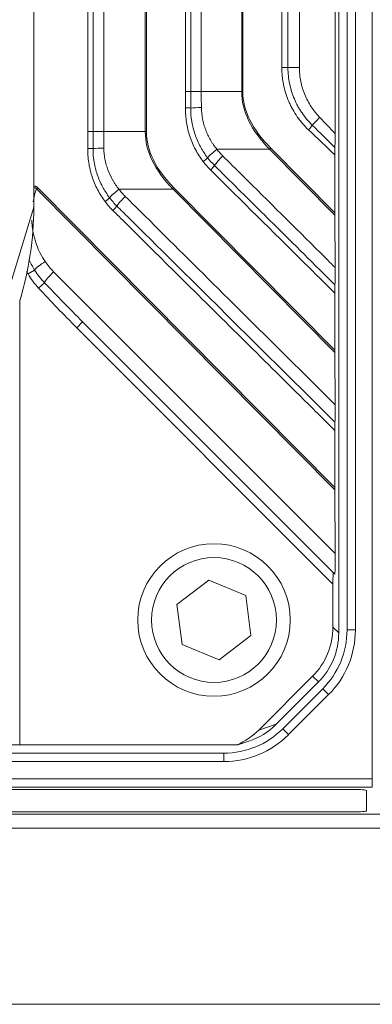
# Model space of a CAD drawing. Header units: millimetres. Extents: x 4 to 836, y 5 to 589.
# Tile 134 of 154: x 712 to 725, y 247 to 283. Entities that reach past the tile are written whole.
import ezdxf

# ---------------------------------------------------------------- set-up
doc = ezdxf.new("R2010")
doc.units = ezdxf.units.MM
doc.layers.add('1', color=7, linetype='Continuous', true_color=0xffffff)
doc.styles.add('ideas_simplex', font='simplex.shx')
doc.dimstyles.get("Standard").update_dxf_attribs({"dimtxt": 0.18, "dimasz": 0.18, "dimexe": 0.18, "dimexo": 0.0625, "dimgap": 0.09, "dimtad": 0, "dimtih": 1, "dimtoh": 1, "dimdec": 4, "dimzin": 0, "dimdsep": 46, "dimtxsty": 'Standard', "dimcen": 0.09, "dimadec": 0, "dimazin": 0, "dimtfac": 1, "dimtdec": 4, "dimtofl": 0, "dimtmove": 0, "dimatfit": 3, "dimfxl": 1, "dimtolj": 1, "dimtzin": 0, "dimarcsym": 0})

# ---------------------------------------------------------------- blocks, each defined once
blk = doc.blocks.new('_U1')
at = {"layer": '1', "color": 152, "lineweight": 13}
for p, q in [((687.377459, 306.372389), (765.429845, 306.372389)), ((706.014546, 253.711148), (765.429845, 253.711148))]:
    blk.add_line(p, q, dxfattribs=at)
at = {"layer": '1', "color": 27, "lineweight": 13}
blk.add_line((763.429845, 306.372389), (763.429845, 253.711148), dxfattribs=at)
at = {"layer": '1', "color": 87, "lineweight": 25}
for p, q in [((761.929845, 287.144268), (756.304845, 287.144268)), ((756.304845, 287.144268), (756.304845, 285.644268)), ((761.929845, 285.644268), (761.929845, 287.144268)), ((756.304845, 274.439268), (756.304845, 272.939268)), ((761.929845, 272.939268), (761.929845, 274.439268)), ((756.304845, 272.939268), (761.929845, 272.939268))]:
    blk.add_line(p, q, dxfattribs=at)
at = {"layer": '1', "color": 27, "lineweight": 18}
for points in [[(763.429845, 306.372389), (763.958826, 303.372391), (762.900864, 303.372387)], [(763.429845, 253.711148), (762.900864, 256.711146), (763.958826, 256.71115)]]:
    blk.add_solid(points, dxfattribs=at)
at = {"layer": '1', "color": 87, "linetype": 'Continuous', "lineweight": 25, "char_height": 3, "attachment_point": 7, "rotation": 90, "line_spacing_factor": 1.204819, "style": 'ideas_simplex'}
for s, insert in [('\\W1.2097;52,7', (754.463845, 274.386768)), ('\\W1.2097;2.07', (761.776345, 274.386768))]:
    blk.add_mtext(s, dxfattribs=dict(at, insert=insert))
blk = doc.blocks.new('_U6')
at = {"layer": '1', "color": 152, "lineweight": 13}
for p, q in [((678.538624, 315.211223), (784.688083, 315.211223)), ((650.312249, 253.711148), (784.688083, 253.711148))]:
    blk.add_line(p, q, dxfattribs=at)
at = {"layer": '1', "color": 27, "lineweight": 13}
blk.add_line((782.688083, 315.211223), (782.688083, 253.711148), dxfattribs=at)
at = {"layer": '1', "color": 87, "lineweight": 25}
for p, q in [((781.188083, 293.048685), (775.563083, 293.048685)), ((775.563083, 293.048685), (775.563083, 291.548685)), ((781.188083, 291.548685), (781.188083, 293.048685)), ((775.563083, 277.373685), (775.563083, 275.873685)), ((781.188083, 275.873685), (781.188083, 277.373685)), ((775.563083, 275.873685), (781.188083, 275.873685))]:
    blk.add_line(p, q, dxfattribs=at)
at = {"layer": '1', "color": 27, "lineweight": 18}
for points in [[(782.688083, 315.211223), (783.217064, 312.211225), (782.159102, 312.211221)], [(782.688083, 253.711148), (782.159102, 256.711146), (783.217064, 256.71115)]]:
    blk.add_solid(points, dxfattribs=at)
at = {"layer": '1', "color": 87, "linetype": 'Continuous', "lineweight": 25, "char_height": 3, "attachment_point": 7, "rotation": 90, "line_spacing_factor": 1.204819, "style": 'ideas_simplex'}
for s, insert in [('\\W1.2558;2.421', (781.034583, 277.321185)), ('\\W1.2097;61,5', (773.722083, 278.806185))]:
    blk.add_mtext(s, dxfattribs=dict(at, insert=insert))

msp = doc.modelspace()

# ---------------------------------------------------------------- linework, layer by layer
at = {"layer": '1', "color": 143, "linetype": 'Continuous', "lineweight": 13}
for p, q in [((724.75, 255.488), (724.75, 352.935)), ((724.139, 347.569), (724.139, 260.854)), ((723.839, 260.854), (724.139, 260.854)), ((722.96, 258.733), (723.172, 258.52)), ((723.172, 258.52), (721.729, 257.078)), ((721.517, 257.29), (721.729, 257.078)), ((719.396, 256.411), (719.396, 256.111)), ((719.396, 256.111), (684.696, 256.111)), ((684.696, 255.488), (724.75, 255.488)), ((724.75, 255.189), (684.696, 255.189)), ((724.75, 255.488), (724.75, 255.189))]:
    msp.add_line(p, q, dxfattribs=at)
at = {"layer": '1', "color": 9, "linetype": 'Continuous', "lineweight": 18}
for p, q in [((723.539, 347.678), (723.539, 260.745)), ((712.541, 276.088), (712.541, 332.335)), ((723.407, 278.752), (723.407, 329.671)), ((723.399, 275.886), (723.399, 277.979)), ((723.399, 275.802), (723.408, 273.918)), ((723.399, 272.995), (723.399, 270.936)), ((712.039, 256.711), (712.039, 272.735)), ((714.302, 271.958), (723.34, 262.921)), ((723.399, 270.852), (723.408, 268.969)), ((723.399, 265.986), (723.399, 268.045)), ((723.399, 265.902), (723.41, 263.609)), ((723.395, 262.865), (723.34, 262.921)), ((723.329, 262.507), (723.329, 260.954)), ((720.652, 257.242), (722.597, 259.187)), ((722.807, 258.978), (721.281, 257.451)), ((684.539, 256.711), (712.039, 256.711)), ((719.872, 256.711), (712.039, 256.711)), ((719.872, 256.711), (719.903, 256.711)), ((719.903, 256.711), (720.293, 256.841))]:
    msp.add_line(p, q, dxfattribs=at)
at = {"layer": '1', "color": 143, "linetype": 'Continuous', "lineweight": 18}
for p, q in [((723.839, 260.854), (723.839, 347.569)), ((721.517, 257.29), (722.96, 258.733)), ((684.696, 256.411), (719.396, 256.411))]:
    msp.add_line(p, q, dxfattribs=at)
at = {"layer": '1', "color": 9, "linetype": 'Continuous', "lineweight": 13}
for p, q in [((714.491, 278.817), (714.491, 329.605)), ((714.679, 329.605), (714.679, 278.817)), ((715.062, 329.605), (715.062, 278.817)), ((716.56, 278.817), (716.56, 329.605)), ((716.601, 329.605), (716.601, 278.817)), ((718.015, 280.258), (718.015, 328.164)), ((718.201, 328.164), (718.201, 280.258)), ((718.581, 328.164), (718.581, 280.258)), ((720.038, 280.258), (720.038, 328.164)), ((720.08, 328.164), (720.08, 280.258)), ((721.486, 281.121), (721.486, 327.302)), ((721.708, 327.302), (721.708, 281.121)), ((722.12, 327.302), (722.12, 281.121)), ((721.486, 281.121), (721.708, 281.121)), ((722.12, 281.121), (721.708, 281.121)), ((718.201, 280.258), (718.015, 280.258)), ((718.201, 280.258), (718.581, 280.258)), ((718.581, 280.258), (720.038, 280.258)), ((720.08, 280.258), (720.038, 280.258)), ((714.491, 278.817), (714.679, 278.817)), ((714.679, 278.817), (715.062, 278.817)), ((715.062, 278.817), (716.56, 278.817)), ((716.601, 278.817), (716.56, 278.817)), ((721.044, 278.177), (719.145, 278.177)), ((723.399, 275.802), (721.044, 278.177)), ((721.086, 278.219), (723.399, 275.886)), ((723.399, 265.902), (712.637, 276.758)), ((712.679, 276.799), (723.399, 265.986)), ((717.566, 276.736), (715.612, 276.736)), ((723.399, 270.852), (717.566, 276.736)), ((717.608, 276.778), (723.399, 270.936)), ((710.607, 269.762), (712.541, 276.088)), ((712.571, 273.827), (712.333, 273.685)), ((713.257, 273.762), (723.41, 263.609)), ((712.715, 273.175), (712.925, 273.369)), ((714.302, 271.958), (714.09, 271.746)), ((723.329, 262.507), (714.09, 271.746)), ((723.329, 260.954), (723.539, 260.745)), ((722.807, 258.978), (722.597, 259.187)), ((720.652, 257.242), (721.281, 257.451))]:
    msp.add_line(p, q, dxfattribs=at)
at = {"layer": '1', "color": 27, "linetype": 'Continuous', "lineweight": 18}
for p, q in [((718.851, 262.642), (717.705, 261.764)), ((720.184, 262.089), (718.851, 262.642)), ((720.372, 260.658), (720.184, 262.089)), ((717.705, 261.764), (717.893, 260.333)), ((719.226, 259.78), (720.372, 260.658)), ((717.893, 260.333), (719.226, 259.78))]:
    msp.add_line(p, q, dxfattribs=at)
at = {"layer": '1', "color": 18, "linetype": 'Continuous', "lineweight": 18}
for p, q in [((724.039, 255.103), (707.039, 255.103)), ((724.539, 254.333), (724.539, 255.062)), ((707.039, 254.292), (724.039, 254.292))]:
    msp.add_line(p, q, dxfattribs=at)
at = {"layer": '1', "color": 251, "linetype": 'Continuous', "lineweight": 18}
msp.add_line((606.683, 247.358), (745.394, 247.358), dxfattribs=at)
at = {"layer": '1', "color": 27, "linetype": 'Continuous', "lineweight": 18}
msp.add_circle((719.039, 261.211), 2.75, dxfattribs=at)
at = {"layer": '1', "color": 27, "linetype": 'Continuous', "lineweight": 13}
msp.add_circle((719.039, 261.211), 2.25, dxfattribs=at)
at = {"layer": '1', "color": 143, "linetype": 'Continuous', "lineweight": 18}
for centre, start, end in [((720.839, 260.854), 315, 0), ((719.396, 259.411), 270, 315)]:
    msp.add_arc(centre, 3, start, end, dxfattribs=at)
at = {"layer": '1', "color": 143, "linetype": 'Continuous', "lineweight": 13}
for centre, start, end in [((720.839, 260.854), 315, 0), ((719.396, 259.411), 270, 315)]:
    msp.add_arc(centre, 3.3, start, end, dxfattribs=at)
at = {"layer": '1', "color": 9, "linetype": 'Continuous', "lineweight": 13}
for centre, major_axis, ratio, start_param, end_param in [((824.047, 280.258), (-104.009, 0), 0.144219, 0, 0.139194), ((824.099, 280.258), (-104.019, 0), 0.14132, 0, 0.139194), ((718.604, 279.662), (0.5, 0.009), 0.039082, 1.605006, 2.506919), ((717.959, 279.669), (0.3, -0.004), 0.002321, 0.634113, 1.396279), ((722.9, 279.327), (-0.359, -0.348), 0.060712, 4.775077, 5.710356), ((722.398, 278.878), (-0.206, -0.218), 0.126919, 1.690562, 2.5647), ((820.569, 278.817), (-104.009, 0), 0.144219, 0, 0.139194), ((820.621, 278.817), (-104.019, 0), 0.14132, 0, 0.139194), ((714.435, 278.211), (-0.3, 0.004), 0.002386, 3.764416, 4.537872), ((715.085, 278.203), (0.5, 0.009), 0.040227, 1.604993, 2.518189), ((719.162, 278.108), (0.392, 0.311), 0.130436, 1.511681, 2.570338), ((719.378, 277.867), (0.352, 0.355), 0.122603, 1.496594, 2.561947), ((721.034, 278.219), (0.213, 0.211), 0.123195, 4.639187, 4.836023), ((718.6, 277.734), (0.238, 0.183), 0.106754, 4.850573, 5.713758), ((718.868, 277.429), (-0.211, -0.213), 0.124326, 1.693281, 2.561806), ((712.627, 276.799), (-0.213, -0.211), 0.123195, 1.497594, 1.69443), ((715.63, 276.667), (0.394, 0.307), 0.130883, 1.512694, 2.583402), ((715.857, 276.411), (0.352, 0.355), 0.1226, 1.49659, 2.574863), ((717.555, 276.778), (0.213, 0.211), 0.123195, 4.639187, 4.836023), ((715.061, 276.293), (-0.239, -0.181), 0.105607, 1.709863, 2.585291), ((715.344, 275.969), (-0.211, -0.213), 0.124326, 1.69328, 2.574726), ((712.967, 274.065), (0.414, 0.28), 0.134435, 1.521627, 2.74707), ((715.019, 275.536), (-1.326, 2.143), 0.99181, 1.612167, 1.80404), ((713.275, 273.693), (0.354, 0.354), 0.12288, 1.497061, 2.832116), ((714.656, 272.312), (-4.577, 4.577), 0.077238, 1.26132, 1.570796), ((714.656, 272.312), (-4.604, 4.604), 0.12288, 1.26132, 1.570796)]:
    msp.add_ellipse(centre, major_axis=major_axis, ratio=ratio, start_param=start_param, end_param=end_param, dxfattribs=at)
at = {"layer": '1', "color": 9, "linetype": 'Continuous', "lineweight": 18}
for centre, major_axis, ratio, start_param, end_param in [((702.372, 275.319), (-4.969, -9.694), 0.915268, 1.763714, 2.081279), ((723.41, 275.822), (-0.002, 0.428), 0.024757, 1.42201, 1.618845), ((723.41, 270.872), (-0.002, 0.428), 0.024757, 1.42201, 1.618845), ((723.41, 265.923), (-0.002, 0.428), 0.024757, 1.42201, 1.618845), ((723.393, 263.574), (-0.003, 0.71), 0.024865, 3.116549, 4.76108), ((723.34, 262.496), (0, 0.424), 0.024678, 6.258483, 7.829279), ((720.828, 260.957), (1.77, -1.77), 0.998783, 0, 0.784789), ((721.037, 260.748), (1.77, -1.77), 0.998783, 0, 0.784789), ((719.502, 259.213), (-2.386, -0.795), 0.993958, 1.570807, 2.036873), ((718.874, 259.003), (-2.386, -0.795), 0.993958, 1.659424, 2.036873)]:
    msp.add_ellipse(centre, major_axis=major_axis, ratio=ratio, start_param=start_param, end_param=end_param, dxfattribs=at)
at = {"layer": '1', "color": 18, "linetype": 'Continuous', "lineweight": 18}
for centre, start_param, end_param in [((724.039, 255.062), 0, 1.570796), ((724.039, 254.333), 4.712389, 6.283185)]:
    msp.add_ellipse(centre, major_axis=(0.5, 0), ratio=0.081033, start_param=start_param, end_param=end_param, dxfattribs=at)
at = {"layer": '1', "color": 9, "linetype": 'Continuous', "lineweight": 13}
for points, knots in [([(722.45, 278.878), (722.374, 278.95), (722.231, 279.101), (722.04, 279.347), (721.929, 279.523), (721.865, 279.638), (721.853, 279.661), (721.828, 279.707), (721.816, 279.731), (721.781, 279.801), (721.759, 279.849), (721.697, 279.993), (721.625, 280.188), (721.572, 280.39), (721.54, 280.544), (721.531, 280.595), (721.518, 280.673), (721.515, 280.7), (721.508, 280.752), (721.493, 280.883), (721.486, 281.015), (721.486, 281.121)], [0, 0, 0, 0, 0.125, 0.25, 0.375, 0.375, 0.40625, 0.40625, 0.4375, 0.4375, 0.5, 0.5, 0.625, 0.75, 0.75, 0.8125, 0.8125, 0.84375, 0.84375, 0.875, 1, 1, 1, 1]), ([(721.708, 281.121), (721.708, 281.023), (721.718, 280.83), (721.747, 280.639), (721.771, 280.52), (721.776, 280.496), (721.787, 280.449), (721.804, 280.378), (721.824, 280.309), (721.867, 280.171), (721.933, 279.991), (722.017, 279.819), (722.075, 279.713), (722.087, 279.692), (722.111, 279.65), (722.124, 279.629), (722.162, 279.567), (722.188, 279.527), (722.27, 279.408), (722.386, 279.255), (722.517, 279.114), (722.586, 279.046)], [0, 0, 0, 0, 0.125, 0.25, 0.25, 0.28125, 0.28125, 0.3125, 0.375, 0.375, 0.5, 0.625, 0.625, 0.65625, 0.65625, 0.6875, 0.6875, 0.75, 0.75, 0.875, 1, 1, 1, 1]), ([(722.12, 281.121), (722.12, 281.079), (722.121, 281.037), (722.126, 280.954), (722.129, 280.912), (722.141, 280.788), (722.165, 280.625), (722.225, 280.386), (722.281, 280.23), (722.345, 280.075), (722.38, 280), (722.458, 279.854), (722.542, 279.712), (722.639, 279.579), (722.717, 279.481), (722.744, 279.45), (722.799, 279.387), (722.827, 279.356), (722.856, 279.327)], [0, 0, 0, 0, 0.0625, 0.0625, 0.125, 0.125, 0.25, 0.375, 0.5, 0.5, 0.625, 0.625, 0.75, 0.875, 0.875, 0.9375, 0.9375, 1, 1, 1, 1]), ([(718.586, 279.681), (718.589, 279.544), (718.603, 279.407), (718.635, 279.239), (718.642, 279.206), (718.658, 279.139), (718.667, 279.106), (718.694, 279.007), (718.716, 278.943), (718.787, 278.753), (718.844, 278.631), (718.929, 278.484), (718.947, 278.455), (718.983, 278.397), (719.002, 278.368), (719.06, 278.284), (719.102, 278.23), (719.145, 278.177)], [0, 0, 0, 0, 0.25, 0.25, 0.3125, 0.3125, 0.375, 0.375, 0.5, 0.5, 0.75, 0.75, 0.8125, 0.8125, 0.875, 0.875, 1, 1, 1, 1]), ([(718.652, 277.734), (718.546, 277.872), (718.453, 278.017), (718.292, 278.321), (718.224, 278.48), (718.114, 278.812), (718.034, 279.149), (718.009, 279.494), (718.011, 279.669)], [0, 0, 0, 0, 0.25, 0.25, 0.5, 0.5, 0.75, 1, 1, 1, 1]), ([(718.201, 279.667), (718.2, 279.504), (718.213, 279.344), (718.246, 279.145), (718.253, 279.105), (718.27, 279.026), (718.279, 278.986), (718.308, 278.869), (718.331, 278.792), (718.408, 278.566), (718.472, 278.42), (718.567, 278.243), (718.586, 278.208), (718.627, 278.139), (718.649, 278.104), (718.715, 278.003), (718.761, 277.938), (718.811, 277.874)], [0, 0, 0, 0, 0.25, 0.25, 0.3125, 0.3125, 0.375, 0.375, 0.5, 0.5, 0.75, 0.75, 0.8125, 0.8125, 0.875, 0.875, 1, 1, 1, 1]), ([(715.113, 276.293), (715.009, 276.431), (714.827, 276.719), (714.695, 277.034), (714.628, 277.239), (714.615, 277.281), (714.592, 277.363), (714.581, 277.405), (714.551, 277.53), (714.535, 277.614), (714.497, 277.867), (714.485, 278.038), (714.487, 278.211)], [0, 0, 0, 0, 0.25, 0.5, 0.5, 0.5625, 0.5625, 0.625, 0.625, 0.75, 0.75, 1, 1, 1, 1]), ([(714.679, 278.208), (714.678, 278.048), (714.691, 277.889), (714.723, 277.692), (714.73, 277.653), (714.746, 277.574), (714.755, 277.536), (714.783, 277.42), (714.806, 277.344), (714.881, 277.119), (714.943, 276.975), (715.036, 276.8), (715.055, 276.765), (715.095, 276.696), (715.116, 276.662), (715.18, 276.562), (715.226, 276.497), (715.274, 276.433)], [0, 0, 0, 0, 0.25, 0.25, 0.3125, 0.3125, 0.375, 0.375, 0.5, 0.5, 0.75, 0.75, 0.8125, 0.8125, 0.875, 0.875, 1, 1, 1, 1]), ([(715.067, 278.223), (715.07, 278.087), (715.084, 277.953), (715.115, 277.787), (715.122, 277.754), (715.138, 277.688), (715.163, 277.59), (715.194, 277.494), (715.263, 277.307), (715.319, 277.186), (715.402, 277.04), (715.419, 277.011), (715.455, 276.954), (715.473, 276.926), (715.53, 276.843), (715.57, 276.789), (715.612, 276.736)], [0, 0, 0, 0, 0.25, 0.25, 0.3125, 0.3125, 0.375, 0.5, 0.5, 0.75, 0.75, 0.8125, 0.8125, 0.875, 0.875, 1, 1, 1, 1]), ([(719.145, 278.177), (719.178, 278.135), (719.213, 278.093), (719.285, 278.013), (719.322, 277.974), (719.36, 277.936)], [0, 0, 0, 0, 0.5, 0.5, 1, 1, 1, 1]), ([(719.36, 277.936), (719.595, 277.703), (719.83, 277.47), (721.004, 276.305), (721.943, 275.373), (723.058, 274.266), (723.233, 274.092), (723.408, 273.918)], [0, 0, 0, 0, 0.17401, 0.17401, 0.870051, 0.870051, 1, 1, 1, 1]), ([(719.059, 277.593), (719.2, 277.454), (719.341, 277.314), (720.046, 276.615), (720.61, 276.057), (721.917, 274.761), (722.66, 274.025), (723.403, 273.289)], [0, 0, 0, 0, 0.097362, 0.097362, 0.486808, 0.486808, 1, 1, 1, 1]), ([(723.399, 272.995), (723.023, 273.367), (722.647, 273.739), (721.154, 275.217), (720.037, 276.323), (718.92, 277.429)], [0, 0, 0, 0, 0.251874, 0.251874, 1, 1, 1, 1]), ([(712.54, 276.842), (712.549, 276.843), (712.557, 276.845), (712.571, 276.845), (712.576, 276.845), (712.586, 276.845), (712.592, 276.844), (712.607, 276.842), (712.617, 276.839), (712.632, 276.833), (712.637, 276.831), (712.646, 276.826), (712.659, 276.817), (712.672, 276.807), (712.679, 276.799)], [0, 0, 0, 0, 0.168658, 0.168658, 0.272576, 0.272576, 0.376494, 0.376494, 0.584329, 0.584329, 0.688247, 0.688247, 0.792165, 1, 1, 1, 1]), ([(712.637, 276.758), (712.632, 276.765), (712.627, 276.773), (712.616, 276.781), (712.612, 276.784), (712.604, 276.788), (712.6, 276.789), (712.591, 276.791), (712.586, 276.791), (712.577, 276.791), (712.572, 276.79), (712.564, 276.788), (712.559, 276.787), (712.551, 276.784), (712.546, 276.782), (712.542, 276.78), (712.541, 276.779), (712.54, 276.779)], [0, 0, 0, 0, 0.243843, 0.243843, 0.365764, 0.365764, 0.487686, 0.487686, 0.609607, 0.609607, 0.731529, 0.731529, 0.85345, 0.85345, 0.975372, 0.975372, 1, 1, 1, 1]), ([(715.612, 276.736), (715.648, 276.691), (715.684, 276.647), (715.76, 276.562), (715.799, 276.52), (715.84, 276.48)], [0, 0, 0, 0, 0.5, 0.5, 1, 1, 1, 1]), ([(715.84, 276.48), (716.075, 276.247), (716.309, 276.014), (717.484, 274.849), (718.423, 273.917), (720.711, 271.646), (722.06, 270.307), (723.408, 268.969)], [0, 0, 0, 0, 0.093073, 0.093073, 0.465363, 0.465363, 1, 1, 1, 1]), ([(715.537, 276.134), (715.678, 275.995), (715.819, 275.855), (716.523, 275.156), (717.087, 274.598), (719.568, 272.139), (721.486, 270.239), (723.403, 268.339)], [0, 0, 0, 0, 0.053763, 0.053763, 0.268815, 0.268815, 1, 1, 1, 1]), ([(723.399, 268.045), (723.023, 268.417), (722.647, 268.789), (720.767, 270.651), (719.263, 272.141), (717.442, 273.943), (717.127, 274.256), (716.457, 274.919), (716.103, 275.269), (715.66, 275.707), (715.572, 275.795), (715.461, 275.904), (715.439, 275.926), (715.412, 275.954), (715.406, 275.959), (715.399, 275.966), (715.398, 275.967), (715.396, 275.969)], [0, 0, 0, 0, 0.14097, 0.14097, 0.704852, 0.704852, 0.823284, 0.823284, 0.955951, 0.955951, 0.989117, 0.989117, 0.997409, 0.997409, 0.999482, 0.999482, 1, 1, 1, 1]), ([(712.467, 275.622), (712.47, 275.55), (712.475, 275.478), (712.496, 275.294), (712.515, 275.181), (712.555, 275.014), (712.57, 274.958), (712.602, 274.849), (712.62, 274.795), (712.679, 274.634), (712.724, 274.53), (712.828, 274.328), (712.886, 274.23), (712.95, 274.134)], [0, 0, 0, 0, 0.136629, 0.136629, 0.352471, 0.352471, 0.460393, 0.460393, 0.568314, 0.568314, 0.784157, 0.784157, 1, 1, 1, 1]), ([(712.366, 274.217), (712.381, 274.181), (712.443, 274.048), (712.513, 273.919), (712.571, 273.827)], [0, 0, 0, 0, 0.26533, 1, 1, 1, 1])]:
    msp.add_open_spline(points, degree=3, knots=knots, dxfattribs=at)
for points in [[(718.011, 279.669), (718.014, 279.866), (718.015, 280.062), (718.015, 280.258)], [(718.201, 280.258), (718.201, 280.061), (718.201, 279.864), (718.201, 279.667)], [(718.581, 280.258), (718.581, 280.066), (718.583, 279.873), (718.586, 279.681)], [(722.856, 279.327), (723.041, 279.136), (723.225, 278.944), (723.407, 278.752)], [(722.586, 279.046), (722.859, 278.779), (723.131, 278.512), (723.402, 278.244)], [(714.487, 278.211), (714.49, 278.413), (714.491, 278.615), (714.491, 278.817)], [(714.679, 278.817), (714.679, 278.614), (714.679, 278.411), (714.679, 278.208)], [(715.062, 278.817), (715.062, 278.619), (715.064, 278.421), (715.067, 278.223)], [(723.399, 277.979), (723.083, 278.278), (722.767, 278.578), (722.45, 278.878)], [(718.92, 277.429), (718.824, 277.525), (718.734, 277.626), (718.652, 277.734)], [(718.811, 277.874), (718.887, 277.775), (718.97, 277.681), (719.059, 277.593)], [(712.637, 276.758), (712.584, 276.602), (712.543, 276.444), (712.514, 276.284)], [(715.396, 275.969), (715.294, 276.07), (715.2, 276.178), (715.113, 276.293)], [(715.274, 276.433), (715.355, 276.327), (715.442, 276.228), (715.537, 276.134)], [(712.333, 273.685), (712.314, 273.716), (712.296, 273.747), (712.279, 273.779)], [(712.715, 273.175), (712.642, 273.253), (712.506, 273.417), (712.387, 273.593), (712.333, 273.685)], [(712.571, 273.827), (712.622, 273.745), (712.732, 273.586), (712.858, 273.44), (712.925, 273.369)]]:
    msp.add_open_spline(points, degree=3, dxfattribs=at)
at = {"layer": '1', "color": 9, "linetype": 'Continuous', "lineweight": 18}
for points, knots in [([(723.407, 278.752), (723.407, 278.706), (723.407, 278.661), (723.407, 278.572), (723.407, 278.529), (723.406, 278.474), (723.406, 278.463), (723.406, 278.442), (723.406, 278.431), (723.405, 278.399), (723.405, 278.379), (723.404, 278.338), (723.404, 278.318), (723.403, 278.29), (723.403, 278.28), (723.402, 278.262), (723.402, 278.253), (723.402, 278.244)], [0, 0, 0, 0, 0.25, 0.25, 0.5, 0.5, 0.5625, 0.5625, 0.625, 0.625, 0.75, 0.75, 0.875, 0.875, 0.9375, 0.9375, 1, 1, 1, 1]), ([(723.402, 278.244), (723.401, 278.225), (723.401, 278.205), (723.4, 278.174), (723.4, 278.163), (723.4, 278.141), (723.4, 278.129), (723.399, 278.096), (723.399, 278.073), (723.399, 278.026), (723.399, 278.003), (723.399, 277.979)], [0, 0, 0, 0, 0.25, 0.25, 0.375, 0.375, 0.5, 0.5, 0.75, 0.75, 1, 1, 1, 1]), ([(723.408, 273.918), (723.409, 273.862), (723.409, 273.807), (723.409, 273.723), (723.409, 273.695), (723.409, 273.654), (723.408, 273.64), (723.408, 273.612), (723.408, 273.598), (723.408, 273.557), (723.408, 273.53), (723.407, 273.477), (723.407, 273.451), (723.406, 273.413), (723.406, 273.401), (723.405, 273.376), (723.405, 273.365), (723.404, 273.33), (723.403, 273.309), (723.403, 273.289)], [0, 0, 0, 0, 0.25, 0.25, 0.375, 0.375, 0.4375, 0.4375, 0.5, 0.5, 0.625, 0.625, 0.75, 0.75, 0.8125, 0.8125, 0.875, 0.875, 1, 1, 1, 1]), ([(723.403, 273.289), (723.402, 273.27), (723.401, 273.248), (723.401, 273.214), (723.401, 273.202), (723.4, 273.178), (723.4, 273.165), (723.4, 273.127), (723.399, 273.101), (723.399, 273.048), (723.399, 273.021), (723.399, 272.995)], [0, 0, 0, 0, 0.25, 0.25, 0.375, 0.375, 0.5, 0.5, 0.75, 0.75, 1, 1, 1, 1]), ([(723.408, 268.969), (723.409, 268.913), (723.409, 268.857), (723.409, 268.773), (723.409, 268.746), (723.409, 268.704), (723.408, 268.69), (723.408, 268.662), (723.408, 268.648), (723.408, 268.607), (723.408, 268.58), (723.407, 268.527), (723.407, 268.501), (723.406, 268.463), (723.406, 268.451), (723.405, 268.427), (723.405, 268.415), (723.404, 268.38), (723.403, 268.359), (723.403, 268.339)], [0, 0, 0, 0, 0.25, 0.25, 0.375, 0.375, 0.4375, 0.4375, 0.5, 0.5, 0.625, 0.625, 0.75, 0.75, 0.8125, 0.8125, 0.875, 0.875, 1, 1, 1, 1]), ([(723.403, 268.339), (723.402, 268.32), (723.401, 268.299), (723.401, 268.264), (723.401, 268.252), (723.4, 268.228), (723.4, 268.215), (723.4, 268.177), (723.399, 268.151), (723.399, 268.112), (723.399, 268.098), (723.399, 268.072), (723.399, 268.058), (723.399, 268.045)], [0, 0, 0, 0, 0.25, 0.25, 0.375, 0.375, 0.5, 0.5, 0.75, 0.75, 0.875, 0.875, 1, 1, 1, 1])]:
    msp.add_open_spline(points, degree=3, knots=knots, dxfattribs=at)
at = {"layer": '1', "color": 143, "linetype": 'Continuous', "lineweight": 18}
msp.add_open_spline([(735.976, 254.211), (705.845, 254.211)], degree=1, dxfattribs=at)

# ---------------------------------------------------------------- dimensions: what is measured, and where the dimension line sits
at = {"layer": '1', "color": 87, "linetype": 'Continuous', "lineweight": 25}
for base, p1, p2, text, override, picture, middle in [((782.688, 315.211), (647.552, 253.711), (676.039, 315.211), '<>\\P[\\C87;{\\H1.00x;\\Fsimplex.shx;2.421\\Fsimplex.shx;}\\C87; ]', {"dimtxt": 3, "dimasz": 3, "dimexe": 2, "dimexo": 2.5, "dimgap": 1.5, "dimtad": 1, "dimtih": 0, "dimtoh": 0, "dimdec": 2, "dimlfac": 1, "dimzin": 8, "dimdsep": 44, "dimlunit": 2, "dimtxsty": 'ideas_simplex', "dimsah": 1, "dimse1": 0, "dimse2": 0, "dimsd1": 0, "dimsd2": 0, "dimclrd": 27, "dimclre": 152, "dimclrt": 87, "dimtol": 0, "dimtm": -0.1, "dimtfac": 0.5, "dimtdec": 2, "dimtofl": 1, "dimtmove": 0, "dimtzin": 8, "dimlwd": 13, "dimlwe": 13}, '_U6', (782.688, 284.461)), ((763.43, 306.372), (701.139, 253.711), (684.877, 306.372), '<>\\P[\\C87;{\\H1.00x;\\Fsimplex.shx;2.07\\Fsimplex.shx;}\\C87; ]', {"dimtxt": 3, "dimasz": 3, "dimexe": 2, "dimexo": 2.5, "dimgap": 1.5, "dimtad": 1, "dimtih": 0, "dimtoh": 0, "dimdec": 1, "dimlfac": 1, "dimzin": 8, "dimdsep": 44, "dimlunit": 2, "dimtxsty": 'ideas_simplex', "dimsah": 1, "dimse1": 0, "dimse2": 0, "dimsd1": 0, "dimsd2": 0, "dimclrd": 27, "dimclre": 152, "dimclrt": 87, "dimtol": 0, "dimtm": -0.1, "dimtfac": 0.5, "dimtdec": 2, "dimtofl": 1, "dimtmove": 0, "dimtzin": 8, "dimlwd": 13, "dimlwe": 13}, '_U1', (763.43, 280.042))]:
    dim = msp.add_linear_dim(base=base, p1=p1, p2=p2, angle=270, text=text, dimstyle='Standard', override=override, dxfattribs=at)
    dim.commit()
    dim.dimension.update_dxf_attribs({"geometry": picture, "text_midpoint": middle, "dimtype": 160})

doc.saveas('drawing.dxf')
